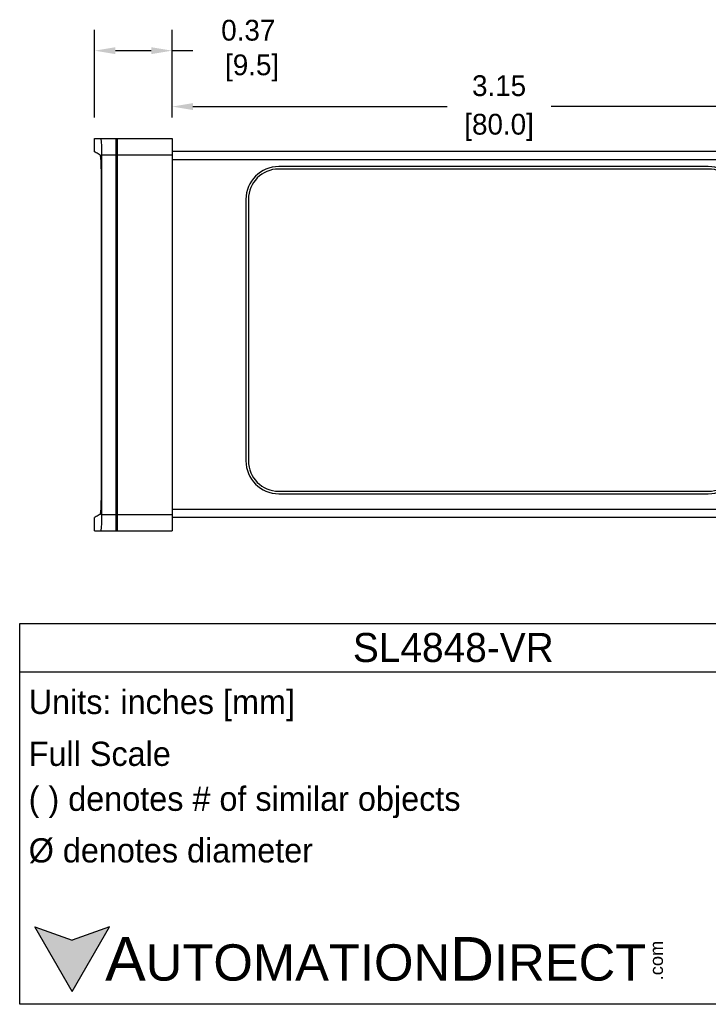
# Model space of a CAD drawing. Header units: inches. Extents: x 539.02 to 548.64, y 512.89 to 521.63.
# Tile 5 of 12: x 541.69 to 545, y 512.89 to 517.63. Entities that reach past the tile are written whole.
import ezdxf

# ---------------------------------------------------------------- set-up
doc = ezdxf.new("R2010")
doc.units = ezdxf.units.IN
doc.header["$LTSCALE"] = 8
doc.header["$MEASUREMENT"] = 0
for name, color, linetype in [('03___PRT_ALL_CURVES', 7, 'Continuous'), ('Dimensions', 140, 'Continuous'), ('Text', 140, 'Continuous')]:
    doc.layers.add(name, color=color, linetype=linetype)
doc.styles.add('\\M+2ABAC\\M+2A6A11', font='txt')
doc.dimstyles.get("Standard").update_dxf_attribs({"dimtxt": 0.1, "dimasz": 0.1, "dimexe": 0.1, "dimexo": 0.1, "dimgap": 0.05, "dimtad": 0, "dimtih": 1, "dimtoh": 1, "dimzin": 0, "dimdsep": 46, "dimtxsty": 'Standard', "dimcen": 0, "dimclrd": 256, "dimclre": 256, "dimclrt": 256, "dimadec": 0, "dimazin": 0, "dimtfac": 1, "dimtofl": 0, "dimtmove": 0, "dimatfit": 3, "dimfxl": 0, "dimtolj": 1, "dimtzin": 0, "dimarcsym": 0})

# ---------------------------------------------------------------- blocks, each defined once
blk = doc.blocks.new('*D3')
at = {"layer": 'DEFPOINTS', "color": 0}
for p in [(542.4193, 517.4786), (542.0463, 517.0562), (542.4193, 517.0562)]:
    blk.add_point(p, dxfattribs=at)
at = {"layer": 'Dimensions', "lineweight": -2}
for p, q in [((542.0463, 517.1562), (542.0463, 517.5786)), ((542.4193, 517.1562), (542.4193, 517.5786)), ((542.1463, 517.4786), (542.3193, 517.4786)), ((542.4193, 517.4786), (542.5193, 517.4786))]:
    blk.add_line(p, q, dxfattribs=at)
at = {"layer": 'Dimensions'}
for points in [[(542.1463, 517.4952), (542.1463, 517.4619), (542.0463, 517.4786)], [(542.3193, 517.4952), (542.3193, 517.4619), (542.4193, 517.4786)]]:
    blk.add_solid(points, dxfattribs=at)
at = {"layer": 'Dimensions', "insert": (542.786, 517.4786), "char_height": 0.1, "attachment_point": 5}
blk.add_mtext('\\A1;0.37\\P [9.5]', dxfattribs=at)
blk = doc.blocks.new('*D4')
at = {"layer": 'DEFPOINTS', "color": 0}
for p in [(545.5674, 517.2094), (542.4193, 517.0562), (545.5674, 516.9553)]:
    blk.add_point(p, dxfattribs=at)
at = {"layer": 'Dimensions', "lineweight": -2}
for p, q in [((542.4193, 517.1562), (542.4193, 517.3094)), ((545.5674, 517.0553), (545.5674, 517.3094)), ((542.5193, 517.2094), (543.7434, 517.2094)), ((545.4674, 517.2094), (544.2434, 517.2094))]:
    blk.add_line(p, q, dxfattribs=at)
at = {"layer": 'Dimensions'}
for points in [[(542.5193, 517.226), (542.5193, 517.1927), (542.4193, 517.2094)], [(545.4674, 517.226), (545.4674, 517.1927), (545.5674, 517.2094)]]:
    blk.add_solid(points, dxfattribs=at)
at = {"layer": 'Dimensions', "char_height": 0.1, "attachment_point": 5}
for s, insert in [('\\A1;3.15', (543.9934, 517.3094)), ('\\A1;[80.0]', (543.9934, 517.1094))]:
    blk.add_mtext(s, dxfattribs=dict(at, insert=insert))

msp = doc.modelspace()

# ---------------------------------------------------------------- hatches: boundary and pattern name
at = {"layer": 'Text'}
msp.add_hatch(color=256, dxfattribs=at).paths.add_polyline_path([(541.938, 512.9497), (542.118, 513.2615), (541.938, 513.196), (541.758, 513.2615)])

# ---------------------------------------------------------------- linework, layer by layer
at = {"color": 7, "linetype": 'Continuous'}
for p, q in [((542.0463, 516.9912), (542.0463, 517.0562)), ((542.0463, 517.0562), (542.4193, 517.0562)), ((542.1488, 517.0562), (542.1488, 515.1665)), ((542.1567, 515.1665), (542.1567, 517.0562)), ((542.4193, 517.0562), (542.4193, 515.1665)), ((542.1567, 517.0167), (542.1488, 517.0167)), ((542.1567, 517.0146), (542.1488, 517.0146)), ((542.4193, 516.9948), (545.5279, 516.9948)), ((542.0817, 515.2455), (542.0817, 516.9773)), ((542.0817, 516.9773), (542.1488, 516.9773)), ((542.1567, 516.9751), (542.1488, 516.9751)), ((542.1567, 516.9773), (542.4193, 516.9773)), ((542.4193, 516.9553), (545.5674, 516.9553)), ((542.0788, 515.3255), (542.0788, 516.8973)), ((545.0007, 516.9208), (542.9328, 516.9208)), ((545.0007, 516.9089), (542.9328, 516.9089)), ((542.7748, 516.7628), (542.7748, 515.5038)), ((542.7866, 516.7628), (542.7866, 515.5038)), ((542.0777, 515.58), (542.0777, 515.4615)), ((542.9328, 515.3577), (545.0007, 515.3577)), ((542.9328, 515.3458), (545.0007, 515.3458)), ((542.0463, 515.1665), (542.0463, 515.2315)), ((542.0817, 515.2455), (542.1488, 515.2455)), ((542.1567, 515.2473), (542.1488, 515.2473)), ((542.1567, 515.2455), (542.4193, 515.2455)), ((542.4193, 515.2718), (545.5674, 515.2718)), ((542.4193, 515.2323), (545.5279, 515.2323)), ((542.1567, 515.2078), (542.1488, 515.2078)), ((542.1567, 515.206), (542.1488, 515.206)), ((542.0463, 515.1665), (542.4193, 515.1665))]:
    msp.add_line(p, q, dxfattribs=at)
for centre, radius, start, end in [((542.9328, 516.7628), 0.158, 90, 180), ((542.9328, 516.7628), 0.1461, 90, 180), ((545.0007, 516.7628), 0.158, 0, 90), ((545.0007, 516.7628), 0.1461, 0, 90), ((542.0876, 515.58), 0.00987, 154.3581, 180), ((542.9328, 515.5038), 0.158, 180, 270), ((542.9328, 515.5038), 0.1461, 180, 270), ((545.0007, 515.5038), 0.158, 270, 0), ((545.0007, 515.5038), 0.1461, 270, 0), ((542.0876, 515.4615), 0.00987, 180, 205.6419)]:
    msp.add_arc(centre, radius, start, end, dxfattribs=at)
for points, start_tangent, end_tangent in [([(542.0817, 516.9773), (542.0815, 516.9947), (542.0811, 517.0115), (542.0804, 517.0266), (542.0795, 517.0389), (542.0784, 517.0484), (542.0772, 517.0543), (542.076, 517.0562)], (0, 1), (-1, 0)), ([(542.0745, 516.9742), (542.0735, 516.9762)], (-0.207505, 0.978234), (-0.875884, 0.482521)), ([(542.0788, 516.8973), (542.0787, 516.9123), (542.0784, 516.9268), (542.0779, 516.9402), (542.0772, 516.9521), (542.0764, 516.9619), (542.0755, 516.9694), (542.0745, 516.9742)], (0, 1), (-0.207505, 0.978234)), ([(542.0745, 515.2485), (542.0755, 515.2534), (542.0764, 515.2608), (542.0772, 515.2707), (542.0779, 515.2825), (542.0784, 515.2959), (542.0787, 515.3104), (542.0788, 515.3255)], (0.207505, 0.978234), (0, 1)), ([(542.0735, 515.2465), (542.0531, 515.2353), (542.0463, 515.2315)], (-0.875884, -0.482521), (-0.875607, -0.483025)), ([(542.0735, 515.2465), (542.0745, 515.2485)], (0.875884, 0.482521), (0.207505, 0.978234)), ([(542.076, 515.1665), (542.0772, 515.1684), (542.0784, 515.1743), (542.0795, 515.1838), (542.0804, 515.1962), (542.0811, 515.2112), (542.0815, 515.2281), (542.0817, 515.2455)], (1, 0), (0, 1))]:
    msp.add_spline(points, degree=3, dxfattribs=dict(at, start_tangent=start_tangent, end_tangent=end_tangent))
at = {"color": 7, "linetype": 'Continuous', "start_tangent": (-0.875884, 0.482521)}
msp.add_spline([(542.0735, 516.9762), (542.0531, 516.9874), (542.0463, 516.9912)], degree=3, dxfattribs=at)
at = {"layer": '03___PRT_ALL_CURVES', "color": 7, "linetype": 'Continuous'}
msp.add_line((542.1488, 517.0562), (542.1567, 517.0562), dxfattribs=at)
at = {"layer": 'Text'}
for p, q in [((541.6857, 514.7211), (545.8606, 514.7211)), ((541.6857, 512.8878), (541.6857, 514.7211)), ((541.6857, 514.488), (545.8606, 514.488)), ((541.938, 512.9497), (541.758, 513.2615)), ((541.758, 513.2615), (541.938, 513.196)), ((541.938, 512.9497), (542.118, 513.2615)), ((542.118, 513.2615), (541.938, 513.196)), ((545.8606, 512.8878), (541.6857, 512.8878))]:
    msp.add_line(p, q, dxfattribs=at)

# ---------------------------------------------------------------- texts
at = {"layer": 'Text', "style": '\\M+2ABAC\\M+2A6A11'}
for s, insert, char_height, width, attachment_point in [('SL4848-VR', (543.7731, 514.6045), 0.13985, 4.174901, 5), ('{\\fArial|b0|i0|c0|p34;     \\H1.2x;A\\H0.8333x;UTOMATION\\H1.2x;D\\H0.8333x;IRECT}', (541.758, 513.1054), 0.174815, 2.966621, 4)]:
    msp.add_mtext(s, dxfattribs=dict(at, insert=insert, char_height=char_height, width=width, attachment_point=attachment_point))
at = {"layer": 'Text', "char_height": 0.116543, "attachment_point": 4}
for s, insert, width in [(' Units: inches [mm]', (541.6857, 514.326), 4.186271), (' Full Scale', (541.6857, 514.0929), 4.174901), (' ( ) denotes # of similar objects', (541.6857, 513.8598), 4.174901), (' %%C denotes diameter', (541.6857, 513.6267), 4.174901)]:
    msp.add_mtext(s, dxfattribs=dict(at, insert=insert, width=width))
at = {"layer": 'Text', "insert": (544.7193, 513.0032), "char_height": 0.062933, "width": 0.186493, "attachment_point": 1, "rotation": 90, "style": '\\M+2ABAC\\M+2A6A11'}
msp.add_mtext('{\\fArial|b0|i0|c0|p34;.com}', dxfattribs=at)

# ---------------------------------------------------------------- dimensions: what is measured, and where the dimension line sits
at = {"layer": 'Dimensions'}
dim = msp.add_linear_dim(base=(542.4193, 517.4786), p1=(542.0463, 517.0562), p2=(542.4193, 517.0562), dimstyle='Standard', override={"dimpost": '\\X'}, dxfattribs=at)
dim.commit()
dim.dimension.update_dxf_attribs({"geometry": '*D3', "text_midpoint": (542.786, 517.4786), "dimtype": 160})
dim = msp.add_linear_dim(base=(545.5674, 517.2094), p1=(542.4193, 517.0562), p2=(545.5674, 516.9553), dimstyle='Standard', override={"dimpost": '\\X'}, dxfattribs=at)
dim.commit()
dim.dimension.update_dxf_attribs({"geometry": '*D4', "text_midpoint": (543.9934, 517.2094)})

doc.saveas('drawing.dxf')
